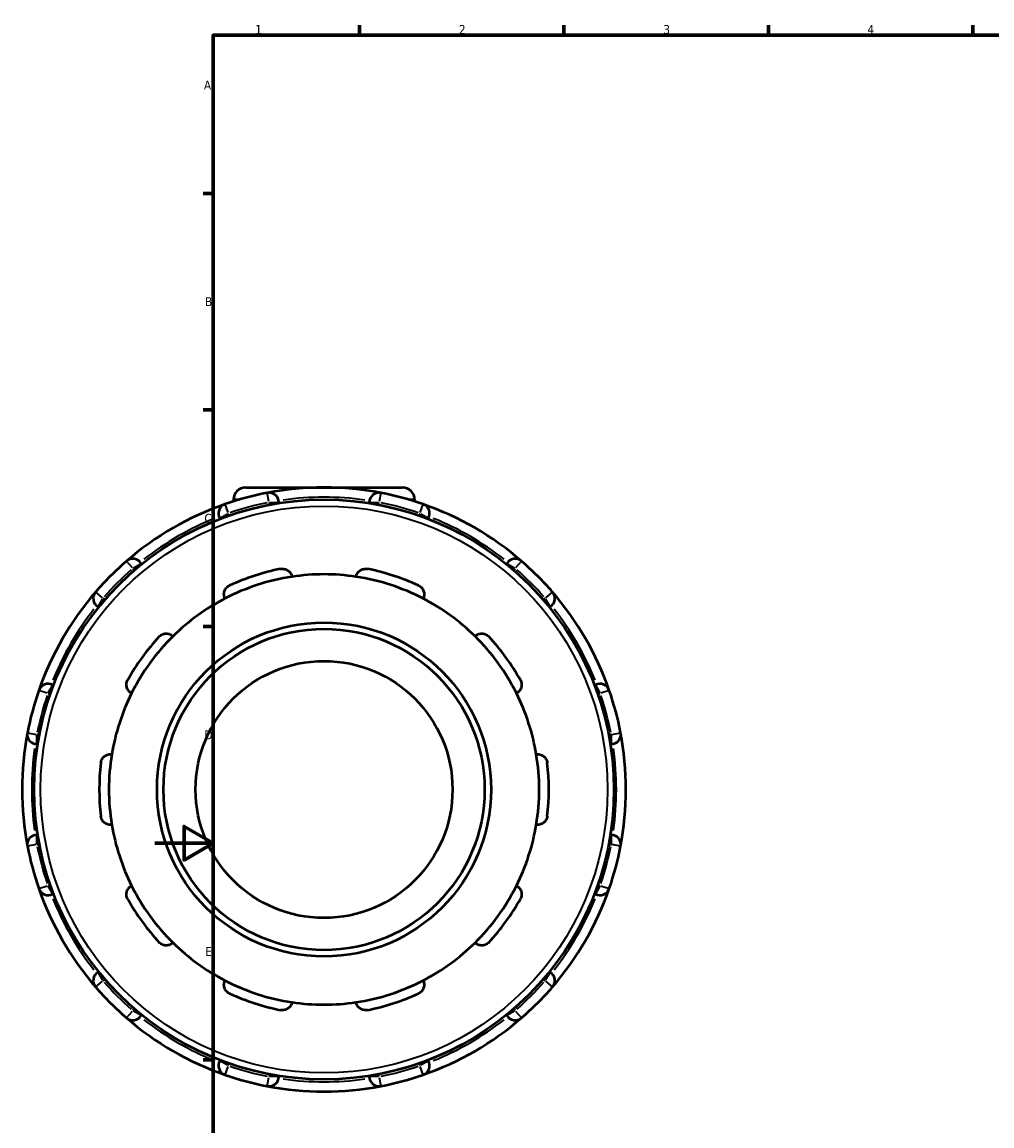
# Model space of a CAD drawing. Header units: millimetres. Extents: x -46 to 1043, y -378 to 803.
# Tile 5 of 10: x -46 to 287, y 200 to 578. Entities that reach past the tile are written whole.
import ezdxf

# ---------------------------------------------------------------- set-up
doc = ezdxf.new("R2010")
doc.units = ezdxf.units.MM
for name, color, linetype, lineweight in [('Border (ANSI)', 7, 'Continuous', 70), ('Visible (ANSI)', 7, 'Continuous', 50), ('Visible Narrow (ANSI)', 7, 'Continuous', 35)]:
    doc.layers.add(name, color=color, linetype=linetype, lineweight=lineweight)
doc.styles.add('Note Text (ANSI)', font='tahoma.ttf')

# ---------------------------------------------------------------- blocks, each defined once
blk = doc.blocks.new('Borders Default Border')
at = {"layer": 'Border (ANSI)'}
for p, q in [((70.08, 574), (70.08, 577.45)), ((140.17, 574), (140.17, 577.45)), ((210.25, 574), (210.25, 577.45)), ((280.33, 574), (280.33, 577.45)), ((20, 519.75), (16.55, 519.75)), ((20, 445.5), (16.55, 445.5)), ((20, 371.25), (16.55, 371.25)), ((20, 222.75), (16.55, 222.75))]:
    blk.add_line(p, q, dxfattribs=at)
at = {"layer": 'Border (ANSI)', "flags": 128}
for points in [[(20, 20), (20, 574), (821, 574), (821, 20), (20, 20)], [(0, 297), (20, 297), (10, 302.77), (10, 291.23), (20, 297)]]:
    blk.add_lwpolyline(points, dxfattribs=at)
at = {"layer": 'Border (ANSI)', "char_height": 3.05, "attachment_point": 7, "style": 'Note Text (ANSI)'}
for s, insert in [('1', (34.35, 574.4)), ('2', (104.2, 574.4)), ('3', (174.26, 574.34)), ('4', (244.23, 574.4)), ('A', (16.78, 555.35)), ('B', (17.15, 481.1)), ('C', (16.95, 406.8)), ('D', (16.96, 332.6)), ('E', (17.21, 258.35))]:
    blk.add_mtext(s, dxfattribs=dict(at, insert=insert))

msp = doc.modelspace()

# ---------------------------------------------------------------- linework, layer by layer
at = {"layer": 'Visible (ANSI)'}
for p, q in [((31.049, 418.927), (84.869, 418.927)), ((26.909, 414.787), (26.909, 414.16)), ((42.434, 413.567), (42.434, 413.841)), ((73.484, 413.841), (73.484, 413.567)), ((89.009, 414.787), (89.009, 414.16)), ((22.197, 408.418), (22.334, 408.181)), ((93.583, 408.181), (93.72, 408.418)), ((-4.556, 392.656), (-4.693, 392.893)), ((120.61, 392.893), (120.473, 392.656)), ((-19.507, 378.079), (-19.27, 377.942)), ((135.187, 377.942), (135.424, 378.079)), ((-34.795, 351.052), (-35.032, 351.189)), ((150.949, 351.189), (150.712, 351.052)), ((-40.455, 330.952), (-40.181, 330.952)), ((156.098, 330.952), (156.372, 330.952)), ((-40.181, 299.902), (-40.455, 299.902)), ((156.372, 299.902), (156.098, 299.902)), ((-35.032, 279.666), (-34.795, 279.803)), ((150.712, 279.803), (150.949, 279.666)), ((-19.27, 252.913), (-19.507, 252.776)), ((135.424, 252.776), (135.187, 252.913)), ((-4.693, 237.962), (-4.556, 238.198)), ((120.473, 238.198), (120.61, 237.962)), ((22.334, 222.673), (22.197, 222.437)), ((93.72, 222.437), (93.583, 222.673)), ((42.434, 217.014), (42.434, 217.288)), ((73.484, 217.288), (73.484, 217.014))]:
    msp.add_line(p, q, dxfattribs=at)
for radius in [99.36, 57.237, 55.036, 44.029]:
    msp.add_circle((57.959, 315.427), radius, dxfattribs=at)
for centre, radius, start, end in [((57.959, 315.427), 103.5, 100.83025, 109.16975), ((31.049, 414.787), 4.14, 90, 180), ((57.959, 315.427), 103.5, 79.16975, 100.83025), ((39.131, 413.841), 3.302, 0, 100.83025), ((76.786, 413.841), 3.302, 79.16975, 180), ((57.959, 315.427), 103.5, 70.83025, 79.16975), ((84.869, 414.787), 4.14, 0, 90), ((57.959, 315.427), 103.5, 109.16975, 130.83025), ((25.057, 410.069), 3.302, 109.16975, 210), ((57.959, 315.427), 103.5, 49.16975, 70.83025), ((90.86, 410.069), 3.302, 330, 70.83025), ((57.959, 315.427), 103.5, 130.83025, 139.16975), ((-7.553, 391.242), 3.302, 30, 130.83025), ((123.47, 391.242), 3.302, 49.16975, 150), ((57.959, 315.427), 103.5, 40.83025, 49.16975), ((57.959, 315.427), 77.05, 101.14938, 114.85062), ((57.959, 315.427), 77.05, 65.14938, 78.85062), ((57.959, 315.427), 73.748, 98.58368, 117.41632), ((57.959, 315.427), 73.748, 81.41632, 98.58368), ((57.959, 315.427), 73.748, 62.58368, 81.41632), ((57.959, 315.427), 103.5, 139.16975, 160.83025), ((-17.856, 380.939), 3.302, 139.16975, 240), ((133.773, 380.939), 3.302, 300, 40.83025), ((57.959, 315.427), 103.5, 19.16975, 40.83025), ((57.959, 315.427), 73.748, 117.41632, 134.58368), ((57.959, 315.427), 73.748, 45.41632, 62.58368), ((57.959, 315.427), 77.05, 137.14938, 150.85062), ((57.959, 315.427), 73.748, 134.58368, 153.41632), ((57.959, 315.427), 73.748, 26.58368, 45.41632), ((57.959, 315.427), 77.05, 29.14938, 42.85062), ((57.959, 315.427), 103.5, 160.83025, 169.16975), ((-36.683, 348.329), 3.302, 60, 160.83025), ((57.959, 315.427), 73.748, 153.41632, 170.58368), ((57.959, 315.427), 73.748, 9.41632, 26.58368), ((152.6, 348.329), 3.302, 19.16975, 120), ((57.959, 315.427), 103.5, 10.83025, 19.16975), ((57.959, 315.427), 103.5, 169.16975, 190.83025), ((-40.455, 334.255), 3.302, 169.16975, 270), ((156.372, 334.255), 3.302, 270, 10.83025), ((57.959, 315.427), 103.5, 349.16975, 10.83025), ((57.959, 315.427), 73.748, 170.58368, 189.41632), ((57.959, 315.427), 73.748, 350.58368, 9.41632), ((57.959, 315.427), 77.05, 173.14938, 186.85062), ((57.959, 315.427), 77.05, 353.14938, 6.85062), ((57.959, 315.427), 73.748, 189.41632, 206.58368), ((57.959, 315.427), 73.748, 333.41632, 350.58368), ((-40.455, 296.6), 3.302, 90, 190.83025), ((156.372, 296.6), 3.302, 349.16975, 90), ((57.959, 315.427), 103.5, 190.83025, 199.16975), ((57.959, 315.427), 103.5, 340.83025, 349.16975), ((57.959, 315.427), 103.5, 199.16975, 220.83025), ((-36.683, 282.526), 3.302, 199.16975, 300), ((57.959, 315.427), 73.748, 206.58368, 225.41632), ((57.959, 315.427), 73.748, 314.58368, 333.41632), ((57.959, 315.427), 103.5, 319.16975, 340.83025), ((152.6, 282.526), 3.302, 240, 340.83025), ((57.959, 315.427), 77.05, 209.14938, 222.85062), ((57.959, 315.427), 77.05, 317.14938, 330.85062), ((57.959, 315.427), 73.748, 225.41632, 242.58368), ((57.959, 315.427), 73.748, 297.41632, 314.58368), ((-17.856, 249.916), 3.302, 120, 220.83025), ((57.959, 315.427), 73.748, 242.58368, 261.41632), ((57.959, 315.427), 73.748, 278.58368, 297.41632), ((133.773, 249.916), 3.302, 319.16975, 60), ((57.959, 315.427), 103.5, 220.83025, 229.16975), ((57.959, 315.427), 103.5, 310.83025, 319.16975), ((57.959, 315.427), 77.05, 245.14938, 258.85062), ((57.959, 315.427), 73.748, 261.41632, 278.58368), ((57.959, 315.427), 77.05, 281.14938, 294.85062), ((-7.553, 239.613), 3.302, 229.16975, 330), ((57.959, 315.427), 103.5, 229.16975, 250.83025), ((57.959, 315.427), 103.5, 289.16975, 310.83025), ((123.47, 239.613), 3.302, 210, 310.83025), ((25.057, 220.786), 3.302, 150, 250.83025), ((90.86, 220.786), 3.302, 289.16975, 30), ((57.959, 315.427), 103.5, 250.83025, 259.16975), ((39.131, 217.014), 3.302, 259.16975, 0), ((76.786, 217.014), 3.302, 180, 280.83025), ((57.959, 315.427), 103.5, 280.83025, 289.16975), ((57.959, 315.427), 103.5, 259.16975, 280.83025)]:
    msp.add_arc(centre, radius, start, end, dxfattribs=at)
for points, knots in [([(43.059, 391.024), (43.289, 391.069), (43.526, 391.09), (43.993, 391.081), (44.225, 391.051), (44.887, 390.898), (45.285, 390.705), (45.98, 390.216), (46.3, 389.866), (46.747, 389.119), (46.886, 388.726), (46.951, 388.35)], [0.62267115, 0.62267115, 0.62267115, 0.62267115, 0.69289554, 0.69289554, 0.76311994, 0.76311994, 0.90356873, 0.90356873, 1.07445551, 1.07445551, 1.23493421, 1.23493421, 1.23493421, 1.23493421]), ([(68.966, 388.35), (69.031, 388.726), (69.17, 389.119), (69.617, 389.866), (69.937, 390.216), (70.632, 390.705), (71.03, 390.898), (71.692, 391.051), (71.924, 391.081), (72.392, 391.09), (72.628, 391.069), (72.858, 391.024)], [1.18732933, 1.18732933, 1.18732933, 1.18732933, 1.34780803, 1.34780803, 1.51869481, 1.51869481, 1.6591436, 1.6591436, 1.729368, 1.729368, 1.79959239, 1.79959239, 1.79959239, 1.79959239]), ([(24.001, 380.893), (23.833, 381.236), (23.714, 381.635), (23.637, 382.502), (23.69, 382.973), (23.965, 383.778), (24.173, 384.167), (24.619, 384.681), (24.789, 384.841), (25.162, 385.123), (25.365, 385.245), (25.578, 385.343)], [1.18732933, 1.18732933, 1.18732933, 1.18732933, 1.34780803, 1.34780803, 1.51869481, 1.51869481, 1.6591436, 1.6591436, 1.729368, 1.729368, 1.79959239, 1.79959239, 1.79959239, 1.79959239]), ([(90.339, 385.343), (90.552, 385.245), (90.755, 385.123), (91.129, 384.841), (91.299, 384.681), (91.744, 384.167), (91.952, 383.778), (92.227, 382.973), (92.28, 382.502), (92.203, 381.635), (92.084, 381.236), (91.916, 380.893)], [0.62267115, 0.62267115, 0.62267115, 0.62267115, 0.69289554, 0.69289554, 0.76311994, 0.76311994, 0.90356873, 0.90356873, 1.07445551, 1.07445551, 1.23493421, 1.23493421, 1.23493421, 1.23493421]), ([(1.471, 367.829), (1.63, 368), (1.809, 368.156), (2.192, 368.424), (2.397, 368.536), (3.023, 368.801), (3.458, 368.879), (4.308, 368.892), (4.773, 368.797), (5.574, 368.455), (5.917, 368.219), (6.191, 367.953)], [0.62267115, 0.62267115, 0.62267115, 0.62267115, 0.69289554, 0.69289554, 0.76311994, 0.76311994, 0.90356873, 0.90356873, 1.07445551, 1.07445551, 1.23493421, 1.23493421, 1.23493421, 1.23493421]), ([(109.726, 367.953), (110, 368.219), (110.343, 368.455), (111.145, 368.797), (111.609, 368.892), (112.459, 368.879), (112.894, 368.801), (113.52, 368.536), (113.725, 368.424), (114.108, 368.156), (114.287, 368), (114.446, 367.829)], [1.18732933, 1.18732933, 1.18732933, 1.18732933, 1.34780803, 1.34780803, 1.51869481, 1.51869481, 1.6591436, 1.6591436, 1.729368, 1.729368, 1.79959239, 1.79959239, 1.79959239, 1.79959239]), ([(-7.993, 348.43), (-8.331, 348.609), (-8.662, 348.862), (-9.234, 349.518), (-9.468, 349.931), (-9.718, 350.743), (-9.779, 351.181), (-9.72, 351.858), (-9.677, 352.087), (-9.541, 352.535), (-9.448, 352.753), (-9.334, 352.958)], [1.18732933, 1.18732933, 1.18732933, 1.18732933, 1.34780803, 1.34780803, 1.51869481, 1.51869481, 1.6591436, 1.6591436, 1.729368, 1.729368, 1.79959239, 1.79959239, 1.79959239, 1.79959239]), ([(125.251, 352.958), (125.365, 352.753), (125.458, 352.535), (125.594, 352.087), (125.637, 351.858), (125.696, 351.181), (125.635, 350.743), (125.385, 349.931), (125.151, 349.518), (124.579, 348.862), (124.248, 348.609), (123.91, 348.43)], [0.62267115, 0.62267115, 0.62267115, 0.62267115, 0.69289554, 0.69289554, 0.76311994, 0.76311994, 0.90356873, 0.90356873, 1.07445551, 1.07445551, 1.23493421, 1.23493421, 1.23493421, 1.23493421]), ([(-18.542, 324.618), (-18.514, 324.85), (-18.461, 325.082), (-18.308, 325.524), (-18.208, 325.735), (-17.857, 326.317), (-17.551, 326.636), (-16.871, 327.146), (-16.44, 327.342), (-15.591, 327.537), (-15.174, 327.547), (-14.796, 327.493)], [0.62267115, 0.62267115, 0.62267115, 0.62267115, 0.69289554, 0.69289554, 0.76311994, 0.76311994, 0.90356873, 0.90356873, 1.07445551, 1.07445551, 1.23493421, 1.23493421, 1.23493421, 1.23493421]), ([(130.713, 327.493), (131.091, 327.547), (131.508, 327.537), (132.357, 327.342), (132.788, 327.146), (133.468, 326.636), (133.774, 326.317), (134.125, 325.735), (134.225, 325.524), (134.378, 325.082), (134.431, 324.85), (134.459, 324.618)], [1.18732933, 1.18732933, 1.18732933, 1.18732933, 1.34780803, 1.34780803, 1.51869481, 1.51869481, 1.6591436, 1.6591436, 1.729368, 1.729368, 1.79959239, 1.79959239, 1.79959239, 1.79959239]), ([(-14.796, 303.362), (-15.174, 303.308), (-15.591, 303.318), (-16.44, 303.513), (-16.871, 303.709), (-17.551, 304.219), (-17.857, 304.538), (-18.208, 305.12), (-18.308, 305.331), (-18.461, 305.773), (-18.514, 306.004), (-18.542, 306.237)], [1.18732933, 1.18732933, 1.18732933, 1.18732933, 1.34780803, 1.34780803, 1.51869481, 1.51869481, 1.6591436, 1.6591436, 1.729368, 1.729368, 1.79959239, 1.79959239, 1.79959239, 1.79959239]), ([(134.459, 306.237), (134.431, 306.004), (134.378, 305.773), (134.225, 305.331), (134.125, 305.12), (133.774, 304.538), (133.468, 304.219), (132.788, 303.709), (132.357, 303.513), (131.508, 303.318), (131.091, 303.308), (130.713, 303.362)], [0.62267115, 0.62267115, 0.62267115, 0.62267115, 0.69289554, 0.69289554, 0.76311994, 0.76311994, 0.90356873, 0.90356873, 1.07445551, 1.07445551, 1.23493421, 1.23493421, 1.23493421, 1.23493421]), ([(-9.334, 277.897), (-9.448, 278.101), (-9.541, 278.32), (-9.677, 278.768), (-9.72, 278.997), (-9.779, 279.674), (-9.718, 280.112), (-9.468, 280.924), (-9.234, 281.337), (-8.662, 281.993), (-8.331, 282.246), (-7.993, 282.425)], [0.62267115, 0.62267115, 0.62267115, 0.62267115, 0.69289554, 0.69289554, 0.76311994, 0.76311994, 0.90356873, 0.90356873, 1.07445551, 1.07445551, 1.23493421, 1.23493421, 1.23493421, 1.23493421]), ([(123.91, 282.425), (124.248, 282.246), (124.579, 281.993), (125.151, 281.337), (125.385, 280.924), (125.635, 280.112), (125.696, 279.674), (125.637, 278.997), (125.594, 278.768), (125.458, 278.32), (125.365, 278.101), (125.251, 277.897)], [1.18732933, 1.18732933, 1.18732933, 1.18732933, 1.34780803, 1.34780803, 1.51869481, 1.51869481, 1.6591436, 1.6591436, 1.729368, 1.729368, 1.79959239, 1.79959239, 1.79959239, 1.79959239]), ([(6.191, 262.902), (5.917, 262.636), (5.574, 262.399), (4.773, 262.058), (4.308, 261.963), (3.458, 261.976), (3.023, 262.054), (2.397, 262.319), (2.192, 262.431), (1.809, 262.699), (1.63, 262.855), (1.471, 263.026)], [1.18732933, 1.18732933, 1.18732933, 1.18732933, 1.34780803, 1.34780803, 1.51869481, 1.51869481, 1.6591436, 1.6591436, 1.729368, 1.729368, 1.79959239, 1.79959239, 1.79959239, 1.79959239]), ([(114.446, 263.026), (114.287, 262.855), (114.108, 262.699), (113.725, 262.431), (113.52, 262.319), (112.894, 262.054), (112.459, 261.976), (111.609, 261.963), (111.145, 262.058), (110.343, 262.399), (110, 262.636), (109.726, 262.902)], [0.62267115, 0.62267115, 0.62267115, 0.62267115, 0.69289554, 0.69289554, 0.76311994, 0.76311994, 0.90356873, 0.90356873, 1.07445551, 1.07445551, 1.23493421, 1.23493421, 1.23493421, 1.23493421]), ([(25.578, 245.511), (25.365, 245.61), (25.162, 245.732), (24.789, 246.014), (24.619, 246.174), (24.173, 246.687), (23.965, 247.077), (23.69, 247.881), (23.637, 248.352), (23.714, 249.22), (23.833, 249.619), (24.001, 249.962)], [0.62267115, 0.62267115, 0.62267115, 0.62267115, 0.69289554, 0.69289554, 0.76311994, 0.76311994, 0.90356873, 0.90356873, 1.07445551, 1.07445551, 1.23493421, 1.23493421, 1.23493421, 1.23493421]), ([(91.916, 249.962), (92.084, 249.619), (92.203, 249.22), (92.28, 248.352), (92.227, 247.881), (91.952, 247.077), (91.744, 246.687), (91.299, 246.174), (91.129, 246.014), (90.755, 245.732), (90.552, 245.61), (90.339, 245.511)], [1.18732933, 1.18732933, 1.18732933, 1.18732933, 1.34780803, 1.34780803, 1.51869481, 1.51869481, 1.6591436, 1.6591436, 1.729368, 1.729368, 1.79959239, 1.79959239, 1.79959239, 1.79959239]), ([(46.951, 242.505), (46.886, 242.129), (46.747, 241.736), (46.3, 240.989), (45.98, 240.639), (45.285, 240.15), (44.887, 239.957), (44.225, 239.803), (43.993, 239.774), (43.526, 239.765), (43.289, 239.786), (43.059, 239.831)], [1.18732933, 1.18732933, 1.18732933, 1.18732933, 1.34780803, 1.34780803, 1.51869481, 1.51869481, 1.6591436, 1.6591436, 1.729368, 1.729368, 1.79959239, 1.79959239, 1.79959239, 1.79959239]), ([(72.858, 239.831), (72.628, 239.786), (72.392, 239.765), (71.924, 239.774), (71.692, 239.803), (71.03, 239.957), (70.632, 240.15), (69.937, 240.639), (69.617, 240.989), (69.17, 241.736), (69.031, 242.129), (68.966, 242.505)], [0.62267115, 0.62267115, 0.62267115, 0.62267115, 0.69289554, 0.69289554, 0.76311994, 0.76311994, 0.90356873, 0.90356873, 1.07445551, 1.07445551, 1.23493421, 1.23493421, 1.23493421, 1.23493421])]:
    msp.add_open_spline(points, degree=3, knots=knots, dxfattribs=at)
at = {"layer": 'Visible Narrow (ANSI)'}
for p, q in [((39.083, 414.095), (38.513, 417.074)), ((77.404, 417.074), (76.834, 414.095)), ((23.976, 413.179), (24.972, 410.314)), ((28.779, 414.787), (26.914, 414.787)), ((39.131, 413.798), (39.131, 413.03)), ((39.39, 413.841), (42.423, 413.841)), ((73.494, 413.841), (76.527, 413.841)), ((76.786, 413.03), (76.786, 413.798)), ((89.003, 414.787), (87.138, 414.787)), ((90.945, 410.314), (91.941, 413.179)), ((22.206, 408.423), (24.832, 409.94)), ((25.462, 409.367), (25.078, 410.032)), ((90.839, 410.032), (90.455, 409.367)), ((91.085, 409.94), (93.711, 408.423)), ((-7.722, 391.438), (-9.705, 393.733)), ((125.622, 393.733), (123.639, 391.438)), ((-7.531, 391.205), (-7.148, 390.54)), ((-7.328, 391.372), (-4.702, 392.888)), ((120.619, 392.888), (123.246, 391.372)), ((123.065, 390.54), (123.449, 391.205)), ((-20.347, 383.091), (-18.052, 381.108)), ((133.969, 381.108), (136.264, 383.091)), ((-19.502, 378.088), (-17.986, 380.714)), ((-17.154, 380.533), (-17.819, 380.917)), ((133.736, 380.917), (133.071, 380.533)), ((133.903, 380.714), (135.419, 378.088)), ((-36.928, 348.414), (-39.793, 349.41)), ((-36.646, 348.308), (-35.981, 347.924)), ((-36.554, 348.554), (-35.037, 351.18)), ((150.954, 351.18), (152.471, 348.554)), ((151.898, 347.924), (152.563, 348.308)), ((155.71, 349.41), (152.845, 348.414)), ((-43.688, 334.873), (-40.709, 334.303)), ((-40.455, 330.963), (-40.455, 333.995)), ((-39.644, 334.255), (-40.412, 334.255)), ((156.329, 334.255), (155.561, 334.255)), ((156.372, 333.995), (156.372, 330.963)), ((156.626, 334.303), (159.605, 334.873)), ((-40.455, 296.859), (-40.455, 299.892)), ((156.372, 299.892), (156.372, 296.859)), ((-40.709, 296.552), (-43.688, 295.982)), ((-40.412, 296.6), (-39.644, 296.6)), ((155.561, 296.6), (156.329, 296.6)), ((159.605, 295.982), (156.626, 296.552)), ((-39.793, 281.445), (-36.928, 282.441)), ((-35.981, 282.931), (-36.646, 282.547)), ((-35.037, 279.675), (-36.554, 282.301)), ((152.471, 282.301), (150.954, 279.675)), ((152.563, 282.547), (151.898, 282.931)), ((152.845, 282.441), (155.71, 281.445)), ((-18.052, 249.747), (-20.347, 247.764)), ((-17.986, 250.14), (-19.502, 252.767)), ((-17.819, 249.937), (-17.154, 250.321)), ((133.071, 250.321), (133.736, 249.937)), ((135.419, 252.767), (133.903, 250.14)), ((136.264, 247.764), (133.969, 249.747)), ((-9.705, 237.122), (-7.722, 239.417)), ((-7.148, 240.315), (-7.531, 239.65)), ((-4.702, 237.967), (-7.328, 239.483)), ((123.246, 239.483), (120.619, 237.967)), ((123.449, 239.65), (123.065, 240.315)), ((123.639, 239.417), (125.622, 237.122)), ((24.832, 220.915), (22.206, 222.432)), ((24.972, 220.541), (23.976, 217.676)), ((25.078, 220.822), (25.462, 221.487)), ((90.455, 221.487), (90.839, 220.822)), ((91.941, 217.676), (90.945, 220.541)), ((93.711, 222.432), (91.085, 220.915)), ((38.513, 213.781), (39.083, 216.76)), ((39.131, 217.825), (39.131, 217.057)), ((42.423, 217.014), (39.39, 217.014)), ((76.527, 217.014), (73.494, 217.014)), ((76.786, 217.057), (76.786, 217.825)), ((76.834, 216.76), (77.404, 213.781))]:
    msp.add_line(p, q, dxfattribs=at)
msp.add_circle((57.959, 315.427), 97.159, dxfattribs=at)
for start, end in [(101.24722, 108.75278), (81.95229, 98.04771), (71.24722, 78.75278), (111.95229, 128.04771), (51.95229, 68.04771), (131.24722, 138.75278), (41.24722, 48.75278), (141.95229, 158.04771), (21.95229, 38.04771), (161.24722, 168.75278), (11.24722, 18.75278), (171.95229, 188.04771), (351.95229, 8.04771), (191.24722, 198.75278), (341.24722, 348.75278), (201.95229, 218.04771), (321.95229, 338.04771), (221.24722, 228.75278), (311.24722, 318.75278), (231.95229, 248.04771), (291.95229, 308.04771), (251.24722, 258.75278), (281.24722, 288.75278), (261.95229, 278.04771)]:
    msp.add_arc((57.959, 315.427), 100.198, start, end, dxfattribs=at)

# ---------------------------------------------------------------- block references
msp.add_blockref('Borders Default Border', (0, 0))

doc.saveas('drawing.dxf')
